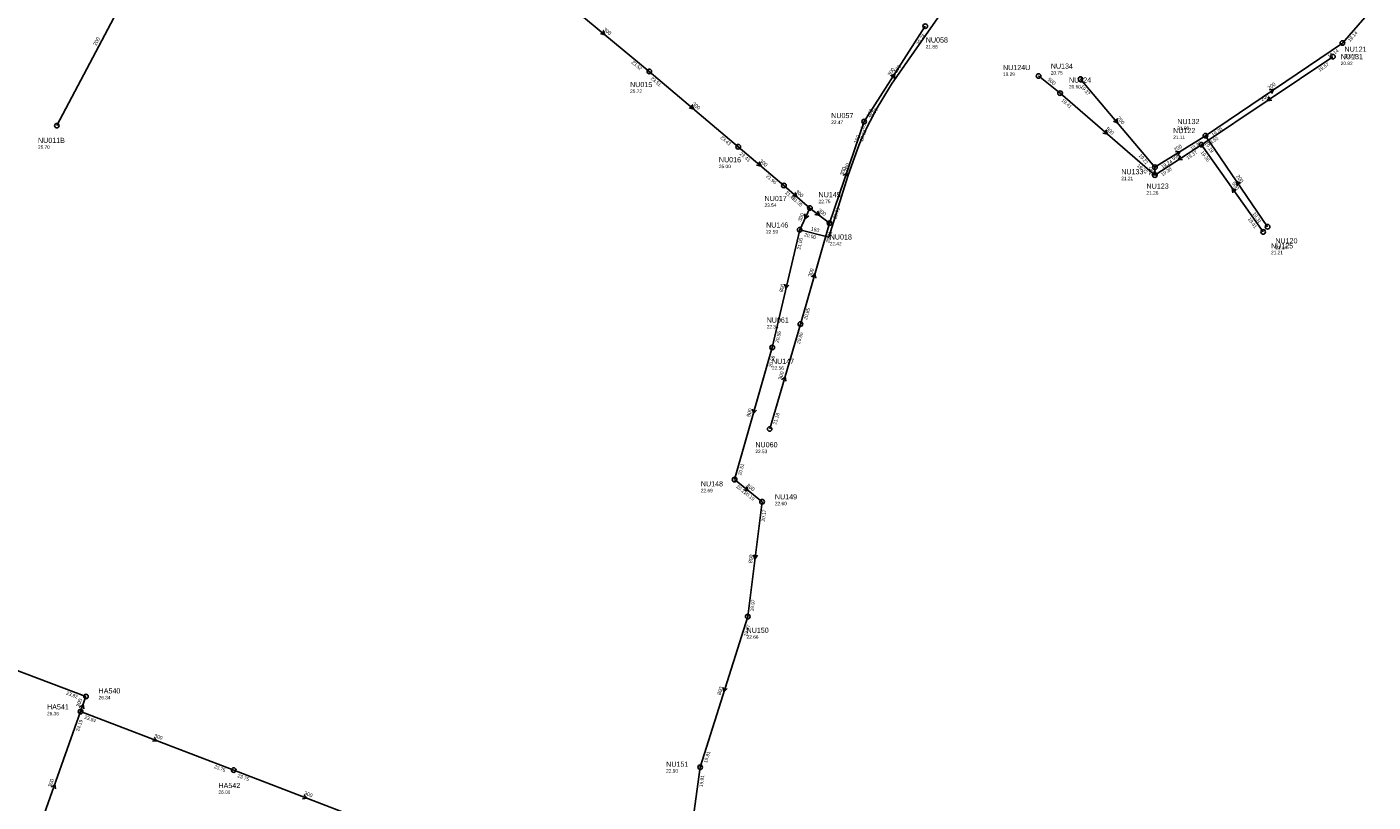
# Model space of a CAD drawing. Header units: metres. Extents: x 179992 to 198392, y 351761 to 369438.
# Tile 172 of 194: x 194796 to 195265, y 361528 to 361798. Entities that reach past the tile are written whole.
import ezdxf

# ---------------------------------------------------------------- set-up
doc = ezdxf.new("R2010")
doc.units = ezdxf.units.M

msp = doc.modelspace()

# ---------------------------------------------------------------- linework, layer by layer
at = {"layer": 'B-WE-RI-GWA-RIOOLLEIDING', "linetype": 'Continuous'}
msp.add_lwpolyline([(195068.72, 361734.77), (195065.16, 361727.2)], dxfattribs=at)
at = {"layer": 'B-WE-RI-GWA-RIOOLLEIDING_BETON_300', "linetype": 'Continuous'}
for points in [[(194981.73, 361808.01), (195012.7, 361782.41)], [(195087.67, 361764.92), (195108.97, 361798.17)], [(195012.7, 361782.41), (195043.72, 361756.14)], [(195075.56, 361729.49), (195087.67, 361764.92)], [(195043.72, 361756.14), (195059.65, 361742.62)], [(195059.65, 361742.62), (195068.72, 361734.77)], [(195068.72, 361734.77), (195075.56, 361729.49)], [(195065.41, 361694.3), (195075.56, 361729.49)], [(195054.7, 361657.72), (195065.41, 361694.3)], [(194769.66, 361581.98), (194816.2, 361564.45)], [(194816.2, 361564.45), (194814.31, 361559.18)], [(194796.36, 361508.59), (194814.31, 361559.18)], [(194814.31, 361559.18), (194867.73, 361538.79)], [(194867.73, 361538.79), (194918.93, 361519.15)]]:
    msp.add_lwpolyline(points, dxfattribs=at)
at = {"layer": 'B-WE-RI-GWA-RIOOLLEIDING_BETON_800', "linetype": 'Continuous'}
for points in [[(195065.16, 361727.2), (195055.576, 361686.121)], [(195055.576, 361686.121), (195042.45, 361640.07)], [(195042.45, 361640.07), (195052.03, 361632.352)], [(195052.03, 361632.352), (195047.048, 361592.308)], [(195047.048, 361592.308), (195030.46, 361539.76)], [(195030.46, 361539.76), (195023.81, 361491.36)]]:
    msp.add_lwpolyline(points, dxfattribs=at)
at = {"layer": 'B-WE-RI-GWA-RIOOLLEIDING_PVC_200', "linetype": 'Continuous'}
msp.add_lwpolyline([(194836.37, 361821), (194806.02, 361763.5)], dxfattribs=at)
at = {"layer": 'B-WE-RI-GWA-RIOOLPUT_INSPECTIEPUT'}
for centre in [(195108.97, 361798.17), (195012.7, 361782.41), (195087.67, 361764.92), (194806.02, 361763.5), (195043.72, 361756.14), (195059.65, 361742.62), (195075.56, 361729.49), (195065.41, 361694.3), (195055.58, 361686.12), (195054.7, 361657.72), (195042.45, 361640.07), (195052.03, 361632.35), (195047.05, 361592.31), (194816.2, 361564.45), (194814.31, 361559.18), (194867.73, 361538.79), (195030.46, 361539.76)]:
    msp.add_circle(centre, 0.8, dxfattribs=at)
at = {"layer": 'B-WE-RI-GWA-RIOOLPUT_OVERSTORTPUT'}
msp.add_circle((195068.72, 361734.77), 0.8, dxfattribs=at)
at = {"layer": 'B-WE-RI-GWA_STROMINGSRICHTING'}
for points in [[(194996.56, 361796.68), (194997.22, 361795.21), (194995.65, 361795.57)], [(195096.94, 361780.72), (195098.32, 361781.54), (195098.15, 361779.94)], [(195027.58, 361770.76), (195028.21, 361769.28), (195026.65, 361769.66)], [(195051.05, 361750.86), (195051.68, 361749.38), (195050.12, 361749.76)], [(195080.47, 361746.08), (195081.61, 361747.2), (195081.83, 361745.61)], [(195063.57, 361740.18), (195064.18, 361738.7), (195062.62, 361739.09)], [(195066.9, 361732.73), (195066.94, 361730.98), (195068.31, 361732.06)], [(195071.38, 361733.7), (195072.14, 361732.13), (195070.43, 361732.47)], [(195069.39, 361710.71), (195070.48, 361711.9), (195070.78, 361710.31)], [(195059.99, 361708.23), (195060.37, 361706.66), (195061.4, 361707.9)], [(195058.96, 361674.83), (195060.05, 361676.01), (195060.34, 361674.43)], [(195048.72, 361664.68), (195049.01, 361663.1), (195050.1, 361664.28)], [(195046.57, 361637.68), (195047.24, 361636.21), (195045.67, 361636.55)], [(195049, 361613.85), (195049.54, 361612.33), (195050.43, 361613.67)], [(195038.5, 361567.62), (195038.75, 361566.03), (195039.87, 361567.19)], [(194813.99, 361560.61), (194815.26, 361561.82), (194815.46, 361560.08)], [(194839.93, 361550.17), (194841.02, 361548.98), (194839.42, 361548.83)], [(194804.17, 361532.77), (194805.33, 361533.89), (194805.53, 361532.29)], [(194892.24, 361530.16), (194893.33, 361528.97), (194891.73, 361528.81)]]:
    msp.add_lwpolyline(points, dxfattribs=at)
at = {"layer": 'B-WE-RI-HWA-RIOOLLEIDING', "linetype": 'Continuous'}
for points in [[(195251.16, 361787.54), (195205.27, 361756.85)], [(195189.08, 361748.98), (195189.04, 361746.24)]]:
    msp.add_lwpolyline(points, dxfattribs=at)
at = {"layer": 'B-WE-RI-HWA-RIOOLLEIDING_BETON_500', "linetype": 'Continuous'}
for points in [[(195156, 361774.82), (195148.5, 361780.81)], [(195156, 361774.82), (195189.04, 361746.24)], [(195189.04, 361746.24), (195205.27, 361756.85)], [(195226.82, 361726.43), (195205.27, 361756.85)]]:
    msp.add_lwpolyline(points, dxfattribs=at)
at = {"layer": 'B-WE-RI-HWA-RIOOLPUT_INSPECTIEPUT'}
for centre in [(195251.16, 361787.54), (195148.5, 361780.81), (195156, 361774.82), (195205.27, 361756.85), (195189.04, 361746.24), (195189.08, 361748.98), (195226.82, 361726.43)]:
    msp.add_circle(centre, 0.8, dxfattribs=at)
at = {"layer": 'B-WE-RI-HWA_STROMINGSRICHTING'}
for points in [[(195229.01, 361773.59), (195228.21, 361772.19), (195229.81, 361772.4)], [(195171.9, 361762.02), (195172.52, 361760.53), (195170.96, 361760.93)], [(195197.97, 361752.94), (195197.15, 361751.54), (195198.75, 361751.73)], [(195188.26, 361746.06), (195189.06, 361747.61), (195189.82, 361746.04)], [(195217.46, 361740.88), (195216.04, 361741.64), (195216.29, 361740.05)]]:
    msp.add_lwpolyline(points, dxfattribs=at)
at = {"layer": 'B-WE-RI-PERSLEIDING-RIOOLPUT_INSPECTIEPUT'}
msp.add_circle((195065.16, 361727.2), 0.8, dxfattribs=at)
at = {"layer": 'B-WE-RI-PERSLEIDING_PVC_160', "linetype": 'Continuous'}
msp.add_lwpolyline([(195204.96, 361896.16), (195166.015, 361873.328), (195164.524, 361872.554), (195162.756, 361871.56), (195160.879, 361870.069), (195159.885, 361868.633), (195112.335, 361799.628), (195103.631, 361787.17), (195097.241, 361777.944), (195091.525, 361768.542), (195090.276, 361766.081), (195089.216, 361764.063), (195088.332, 361762.225), (195087.237, 361759.927), (195085.741, 361756.539), (195083.797, 361751.149), (195081.97, 361745.932), (195075.326, 361724.572), (195065.16, 361727.2)], dxfattribs=at)
at = {"layer": 'B-WE-RI-VWA-RIOOLLEIDING', "linetype": 'Continuous'}
for points in [[(195254.48, 361792.31), (195272.4, 361812.89)], [(195206.7, 361760), (195254.48, 361792.31)], [(195163.1, 361779.74), (195189.08, 361748.98)], [(195189.08, 361748.98), (195206.7, 361760)], [(195228.39, 361728.23), (195206.7, 361760)]]:
    msp.add_lwpolyline(points, dxfattribs=at)
at = {"layer": 'B-WE-RI-VWA-RIOOLPUT_INSPECTIEPUT'}
for centre in [(195254.48, 361792.31), (195163.1, 361779.74), (195206.7, 361760), (195228.39, 361728.23)]:
    msp.add_circle(centre, 0.8, dxfattribs=at)
at = {"layer": 'B-WE-RI-VWA_STROMINGSRICHTING'}
for points in [[(195228.99, 361775.94), (195230.59, 361776.16), (195229.8, 361774.75)], [(195175.71, 361765.92), (195176.09, 361764.36), (195174.61, 361765)], [(195196.29, 361754.34), (195197.89, 361754.49), (195197.05, 361753.12)], [(195218.95, 361743.33), (195217.55, 361744.11), (195217.76, 361742.52)]]:
    msp.add_lwpolyline(points, dxfattribs=at)

# ---------------------------------------------------------------- texts
at = {"layer": 'B-WE-RI-GWA_AFM'}
for s, rotation, p in [('200', 62.17, (194819.76, 361791.24)), ('300', -39.58, (194996.51, 361796.82)), ('300', 57.36, (195096.81, 361780.64)), ('300', -40.26, (195027.52, 361770.88)), ('300', -40.32, (195051, 361750.97)), ('300', 71.13, (195080.37, 361746)), ('300', -40.88, (195063.53, 361740.31)), ('300', 64.81, (195065.58, 361729.93)), ('300', -37.67, (195071.38, 361733.71)), ('300', 73.91, (195069.3, 361710.62)), ('800', 76.87, (195059.26, 361705.3)), ('300', 73.68, (195058.88, 361674.72)), ('800', 74.09, (195047.84, 361661.81)), ('800', -38.86, (195046.5, 361637.79)), ('800', 82.91, (195048.57, 361610.88)), ('800', 72.48, (195037.54, 361564.77)), ('300', 70.27, (194813.98, 361560.61)), ('300', -20.89, (194839.84, 361550.29)), ('300', 70.46, (194804.08, 361532.67)), ('300', -20.99, (194892.15, 361530.26))]:
    msp.add_text(s, height=1.3, rotation=rotation, dxfattribs=at).set_placement(p)
at = {"layer": 'B-WE-RI-GWA_BOB'}
for s, rotation, p in [('20.28', 57.36, (195106.82, 361791.47)), ('23.52', -39.58, (195006.31, 361785.36)), ('23.51', -40.26, (195013.06, 361779.74)), ('20.50', 57.36, (195090.26, 361765.63)), ('20.52', 71.13, (195087.17, 361757.9)), ('23.43', -40.26, (195037.37, 361759.16)), ('23.43', -40.32, (195044.08, 361753.47)), ('21.96', -40.32, (195053.3, 361745.65)), ('21.45', -40.88, (195059.98, 361739.95)), ('21.05', -40.88, (195062.4, 361737.86)), ('20.71', 71.13, (195077.91, 361730.8)), ('21.00', 76.87, (195065.37, 361720.17)), ('20.71', 73.91, (195075.4, 361722.46)), ('20.85', 73.91, (195067.69, 361695.72)), ('20.56', 76.87, (195057.78, 361687.66)), ('20.86', 73.68, (195065.23, 361687.27)), ('20.56', 74.09, (195055.44, 361679.09)), ('21.18', 73.68, (195056.99, 361659.13)), ('20.51', 74.09, (195044.73, 361641.5)), ('20.21', -38.86, (195042.88, 361637.41)), ('20.19', -38.86, (195045.61, 361635.22)), ('20.17', 82.91, (195052.98, 361625.38)), ('19.97', 82.91, (195049.08, 361594.07)), ('19.97', 72.48, (195046.72, 361585.28)), ('23.82', -20.64, (194809.2, 361565.16)), ('24.19', 70.46, (194813.73, 361552.17)), ('23.84', -20.89, (194815.54, 361556.79)), ('19.91', 72.48, (195032.78, 361541.13)), ('23.75', -20.89, (194860.74, 361539.53)), ('23.75', -20.99, (194868.95, 361536.39)), ('19.91', 82.18, (195031.32, 361532.78))]:
    msp.add_text(s, height=1.2, rotation=rotation, dxfattribs=at).set_placement(p)
at = {"layer": 'B-WE-RI-GWA_PUTDEKSELNIVEAU'}
for s, p in [('21.88', (195109.14, 361790.43)), ('25.72', (195006.01, 361774.89)), ('22.47', (195076.16, 361764.08)), ('26.70', (194799.45, 361755.42)), ('25.00', (195036.97, 361748.68)), ('22.75', (195071.74, 361736.46)), ('23.54', (195052.9, 361735.16)), ('22.42', (195075.64, 361721.75)), ('22.34', (195053.62, 361692.76)), ('22.56', (195055.49, 361678.38)), ('22.53', (195049.7, 361649.29)), ('22.69', (195030.68, 361635.65)), ('22.60', (195056.51, 361631.13)), ('22.66', (195046.63, 361584.59)), ('26.34', (194820.59, 361563.46)), ('26.36', (194802.6, 361557.88)), ('22.90', (195018.58, 361537.9)), ('26.00', (194862.41, 361530.47))]:
    msp.add_text(s, height=1.2, dxfattribs=at).set_placement(p)
at = {"layer": 'B-WE-RI-GWA_PUTNUMMER'}
for s, p in [('NU058', (195109.14, 361792.47)), ('NU015', (195006.01, 361776.93)), ('NU057', (195076.16, 361766.12)), ('NU011B', (194799.45, 361757.46)), ('NU016', (195036.97, 361750.72)), ('NU017', (195052.9, 361737.2)), ('NU145', (195071.74, 361738.5)), ('NU018', (195075.64, 361723.79)), ('NU061', (195053.62, 361694.8)), ('NU147', (195055.49, 361680.42)), ('NU060', (195049.7, 361651.33)), ('NU148', (195030.68, 361637.69)), ('NU149', (195056.51, 361633.17)), ('NU150', (195046.63, 361586.63)), ('HA540', (194820.59, 361565.5)), ('HA541', (194802.6, 361559.92)), ('NU151', (195018.58, 361539.94)), ('HA542', (194862.41, 361532.51))]:
    msp.add_text(s, height=1.8, dxfattribs=at).set_placement(p)
at = {"layer": 'B-WE-RI-HWA_AFM'}
for s, rotation, p in [('500', -38.61, (195151.52, 361779.39)), ('200', 33.77, (195226.49, 361771.96)), ('500', -40.86, (195171.84, 361762.15)), ('500', 33.17, (195195.42, 361751.34)), ('250', 89.16, (195188.27, 361746.07)), ('500', -54.69, (195215.78, 361743.36))]:
    msp.add_text(s, height=1.3, rotation=rotation, dxfattribs=at).set_placement(p)
at = {"layer": 'B-WE-RI-HWA_BOB'}
for s, rotation, p in [('19.57', 33.77, (195246.51, 361782.26)), ('19.41', -40.86, (195156.34, 361772.15)), ('19.52', 33.77, (195207.93, 361756.47)), ('19.37', 33.17, (195200.56, 361751.62)), ('19.36', -54.69, (195204.96, 361754.18)), ('19.32', -40.86, (195182.72, 361749.33)), ('19.35', 33.17, (195191.7, 361745.83)), ('19.41', -54.69, (195221.42, 361730.94))]:
    msp.add_text(s, height=1.2, rotation=rotation, dxfattribs=at).set_placement(p)
at = {"layer": 'B-WE-RI-HWA_PUTDEKSELNIVEAU'}
for s, p in [('20.86', (195255.19, 361787.21)), ('19.29', (195136.08, 361780.83)), ('20.60', (195159.09, 361776.46)), ('21.11', (195195.46, 361758.84)), ('21.21', (195177.34, 361744.48)), ('21.26', (195186.15, 361739.47)), ('21.21', (195229.57, 361718.66))]:
    msp.add_text(s, height=1.2, dxfattribs=at).set_placement(p)
at = {"layer": 'B-WE-RI-HWA_PUTNUMMER'}
for s, p in [('NU121', (195255.19, 361789.25)), ('NU124U', (195136.08, 361782.87)), ('NU124', (195159.09, 361778.5)), ('NU122', (195195.46, 361760.88)), ('NU133', (195177.34, 361746.52)), ('NU123', (195186.15, 361741.51)), ('NU125', (195229.57, 361720.7))]:
    msp.add_text(s, height=1.8, dxfattribs=at).set_placement(p)
at = {"layer": 'B-WE-RI-PERSLEIDING_AFM'}
for rotation, p in [(55.29, (195098.91, 361781.73)), (64.31, (195087.41, 361762.09)), (63.09, (195089.51, 361766.26)), (66.18, (195085.15, 361757.1)), (70.7, (195081.64, 361747.32)), (-14.49, (195068.93, 361727.01))]:
    msp.add_text('160', height=1.3, rotation=rotation, dxfattribs=at).set_placement(p)
at = {"layer": 'B-WE-RI-PERSLEIDING_BOB'}
msp.add_text('20.00', height=1.2, rotation=-14.49, dxfattribs=at).set_placement((195066.65, 361724.96))
at = {"layer": 'B-WE-RI-PERSLEIDING_PUTDEKSELNIVEAU'}
msp.add_text('22.59', height=1.2, dxfattribs=at).set_placement((195053.45, 361725.9))
at = {"layer": 'B-WE-RI-PERSLEIDING_PUTNUMMER'}
msp.add_text('NU146', height=1.8, dxfattribs=at).set_placement((195053.45, 361727.94))
at = {"layer": 'B-WE-RI-VWA_AFM'}
for rotation, p in [(34.07, (195228.86, 361775.93)), (-49.82, (195175.69, 361766.07)), (32.02, (195196.15, 361754.35)), (-55.68, (195217.32, 361745.85))]:
    msp.add_text('200', height=1.3, rotation=rotation, dxfattribs=at).set_placement(p)
at = {"layer": 'B-WE-RI-VWA_BOB'}
for s, rotation, p in [('19.14', 48.95, (195257.15, 361792.64)), ('19.14', 34.07, (195249.86, 361787.01)), ('19.37', -49.82, (195163.02, 361777.05)), ('19.20', 34.07, (195209.37, 361759.63)), ('19.20', 32.02, (195201.89, 361754.87)), ('19.19', -55.68, (195206.34, 361757.33)), ('19.21', -49.82, (195183.32, 361753.01)), ('19.24', 32.02, (195191.73, 361748.51)), ('19.31', -55.68, (195223.07, 361732.83))]:
    msp.add_text(s, height=1.2, rotation=rotation, dxfattribs=at).set_placement(p)
at = {"layer": 'B-WE-RI-VWA_PUTDEKSELNIVEAU'}
for s, p in [('20.82', (195253.9, 361784.61)), ('20.75', (195152.75, 361781.32)), ('21.00', (195196.89, 361761.99)), ('21.14', (195231.07, 361720.41))]:
    msp.add_text(s, height=1.2, dxfattribs=at).set_placement(p)
at = {"layer": 'B-WE-RI-VWA_PUTNUMMER'}
for s, p in [('NU131', (195253.9, 361786.65)), ('NU134', (195152.75, 361783.36)), ('NU132', (195196.89, 361764.03)), ('NU120', (195231.07, 361722.45))]:
    msp.add_text(s, height=1.8, dxfattribs=at).set_placement(p)

doc.saveas('drawing.dxf')
